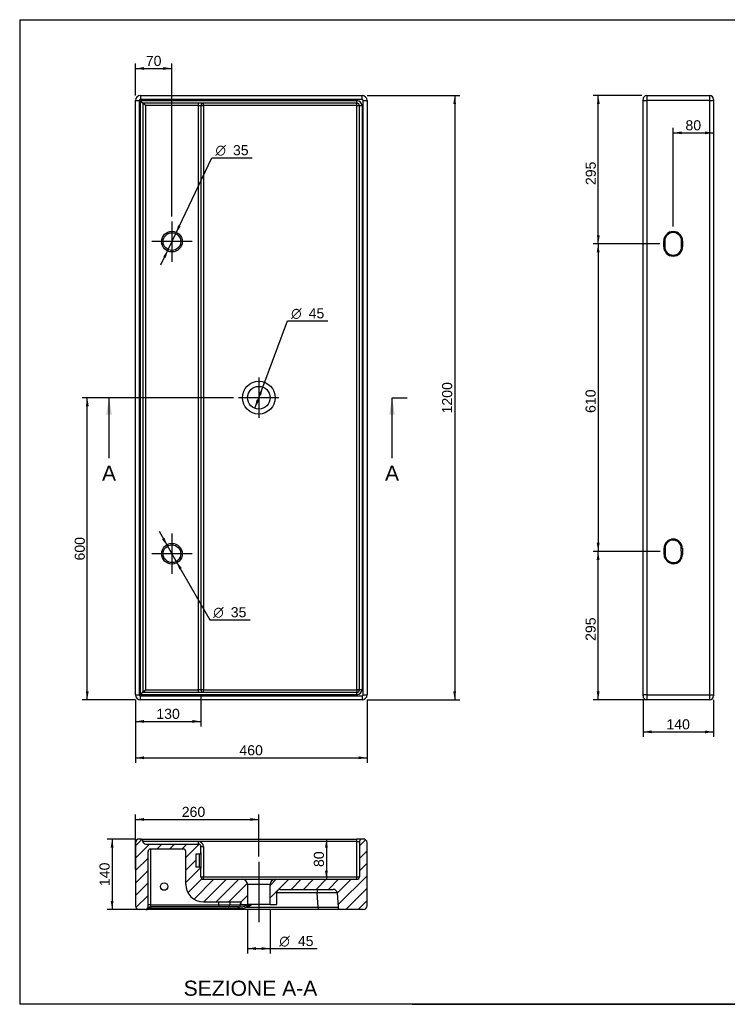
# Model space of a CAD drawing. Header units: millimetres. Extents: x 11 to 285, y 7 to 203.
# Tile 1 of 2: x 11 to 151, y 7 to 203. Entities that reach past the tile are written whole.
import ezdxf
from ezdxf.enums import TextEntityAlignment as Align
from ezdxf.lldxf.tags import DXFTag

# ---------------------------------------------------------------- set-up
doc = ezdxf.new("R2010")
doc.units = ezdxf.units.MM
for name, color, linetype in [('1', 7, 'Continuous'), ('Default', 7, 'Continuous'), ('Predefinito', 7, 'Continuous'), ('TEOREMA_120_R-B', 7, 'Continuous')]:
    doc.layers.add(name, color=color, linetype=linetype)
doc.styles.add('SEACAD_Arial', font='arial.ttf')
doc.styles.add('SEACAD_Solid_Edge_ANSI1_Symbols', font='semeca1.ttf')
tags = doc.linetypes.add('CENTER2', pattern=[28.575, 19.05, -3.175, 3.175, -3.175]).pattern_tags.tags
tags[10:11] = [DXFTag(74, 4), DXFTag(75, 0), DXFTag(340, '0'), DXFTag(46, 0.0), DXFTag(50, 0.0), DXFTag(44, 0.0), DXFTag(45, 0.0)]
tags[8:9] = [DXFTag(74, 4), DXFTag(75, 0), DXFTag(340, '0'), DXFTag(46, 0.0), DXFTag(50, 0.0), DXFTag(44, 0.0), DXFTag(45, 0.0)]
tags[6:7] = [DXFTag(74, 4), DXFTag(75, 0), DXFTag(340, '0'), DXFTag(46, 0.0), DXFTag(50, 0.0), DXFTag(44, 0.0), DXFTag(45, 0.0)]
tags[4:5] = [DXFTag(74, 4), DXFTag(75, 0), DXFTag(340, '0'), DXFTag(46, 0.0), DXFTag(50, 0.0), DXFTag(44, 0.0), DXFTag(45, 0.0)]
doc.dimstyles.new('ISO_PALLINATURA', dxfattribs={"dimtxt": 2, "dimasz": 1.7, "dimexe": 1, "dimexo": 1, "dimgap": 1, "dimtad": 1, "dimlfac": 10, "dimtxsty": 'SEACAD_Arial', "dimblk1": '_SE_FILLED', "dimblk2": '_SE_FILLED', "dimsah": 1, "dimcen": 1, "dimadec": 0, "dimazin": 0, "dimtfac": 1, "dimtmove": 0, "dimatfit": 3, "dimfxl": 1, "dimtolj": 1, "dimarcsym": 0})

# ---------------------------------------------------------------- blocks, each defined once
blk = doc.blocks.new('SEANNOT_GROUP')
at = {"layer": 'Default', "color": 7, "linetype": 'CENTER2'}
for p, q in [((58.34, 131.77), (58.34, 123.77)), ((62.34, 127.77), (54.34, 127.77))]:
    blk.add_line(p, q, dxfattribs=at)
blk = doc.blocks.new('SEANNOT_GROUP1')
at = {"layer": 'Default', "color": 7, "linetype": 'CENTER2'}
for p, q in [((41.09, 100.77), (41.09, 92.77)), ((45.09, 96.77), (37.09, 96.77))]:
    blk.add_line(p, q, dxfattribs=at)
blk = doc.blocks.new('SEANNOT_GROUP2')
at = {"layer": 'Default', "color": 7, "linetype": 'CENTER2'}
for p, q in [((41.09, 162.77), (41.09, 154.77)), ((45.09, 158.77), (37.09, 158.77))]:
    blk.add_line(p, q, dxfattribs=at)
blk = doc.blocks.new('SEANNOT_GROUP6')
at = {"layer": 'Default', "color": 7, "linetype": 'CENTER2'}
blk.add_line((58.34, 35.61), (58.34, 23.61), dxfattribs=at)
blk = doc.blocks.new('SE')
at = {"layer": 'TEOREMA_120_R-B', "color": 7, "linetype": 'Continuous'}
for p, q in [((34.84, 187.77), (78.84, 187.77)), ((34.84, 187.77), (34.84, 187.02)), ((78.84, 187.02), (78.84, 187.77)), ((33.84, 68.77), (33.84, 186.77)), ((33.84, 186.77), (34.59, 186.77)), ((34.59, 186.77), (34.59, 68.77)), ((78.84, 187.02), (34.84, 187.02)), ((34.84, 68.77), (34.84, 186.77)), ((34.84, 186.77), (77.84, 186.77)), ((35.34, 186.27), (34.84, 186.77)), ((46.34, 186.27), (35.34, 186.27)), ((35.34, 186.27), (35.34, 69.27)), ((35.84, 185.77), (35.34, 186.27)), ((77.84, 186.27), (46.34, 186.27)), ((46.34, 185.77), (46.34, 186.27)), ((47.34, 185.77), (47.34, 186.27)), ((77.84, 186.27), (77.84, 186.77)), ((77.84, 185.77), (77.84, 186.27)), ((79.09, 68.77), (79.09, 186.77)), ((79.09, 186.77), (79.84, 186.77)), ((79.84, 186.77), (79.84, 68.77)), ((46.34, 185.77), (35.84, 185.77)), ((35.84, 185.77), (35.84, 69.77)), ((46.34, 69.77), (46.34, 185.77)), ((46.34, 185.77), (46.84, 185.77)), ((46.84, 185.77), (46.84, 69.77)), ((46.84, 185.77), (47.34, 185.77)), ((77.84, 185.77), (47.34, 185.77)), ((47.34, 185.77), (47.34, 69.77)), ((77.84, 69.77), (77.84, 185.77)), ((77.84, 185.77), (78.34, 185.77)), ((78.34, 69.77), (78.34, 185.77)), ((78.34, 185.77), (78.84, 185.77)), ((78.84, 185.77), (78.84, 69.77)), ((33.84, 68.77), (34.59, 68.77)), ((34.84, 68.77), (35.34, 69.27)), ((77.84, 68.77), (34.84, 68.77)), ((34.84, 68.52), (78.84, 68.52)), ((34.84, 67.77), (34.84, 68.52)), ((35.34, 69.27), (35.84, 69.77)), ((35.34, 69.27), (46.34, 69.27)), ((35.84, 69.77), (46.34, 69.77)), ((46.84, 69.77), (46.34, 69.77)), ((46.34, 69.27), (46.34, 69.77)), ((46.34, 69.27), (77.84, 69.27)), ((47.34, 69.77), (46.84, 69.77)), ((47.34, 69.77), (77.84, 69.77)), ((47.34, 69.27), (47.34, 69.77)), ((77.84, 69.77), (77.84, 69.27)), ((78.34, 69.77), (77.84, 69.77)), ((77.84, 68.77), (77.84, 69.27)), ((78.84, 69.77), (78.34, 69.77)), ((78.84, 68.52), (78.84, 67.77)), ((79.09, 68.77), (79.84, 68.77)), ((78.84, 67.77), (34.84, 67.77))]:
    blk.add_line(p, q, dxfattribs=at)
for centre, radius in [((41.09, 158.77), 2.05), ((41.09, 158.77), 1.75), ((58.34, 127.77), 3.25), ((58.34, 127.77), 2.25), ((41.09, 96.77), 2.05), ((41.09, 96.77), 1.75)]:
    blk.add_circle(centre, radius, dxfattribs=at)
for centre, radius, start, end in [((34.84, 186.77), 1, 90, 180), ((78.84, 186.77), 1, 0, 90), ((34.84, 186.77), 0.25, 90, 180), ((47.34, 185.77), 0.5, 90, 180), ((77.84, 185.77), 1, 0, 90), ((77.84, 185.77), 0.5, 0, 90), ((78.84, 186.77), 0.25, 0, 90), ((34.84, 68.77), 1, 180, 270), ((34.84, 68.77), 0.25, 180, 270), ((47.34, 69.77), 0.5, 180, 270), ((77.84, 69.77), 1, 270, 0), ((77.84, 69.77), 0.5, 270, 0), ((78.84, 68.77), 0.25, 270, 0), ((78.84, 68.77), 1, 270, 0)]:
    blk.add_arc(centre, radius, start, end, dxfattribs=at)
blk = doc.blocks.new('SE1')
at = {"layer": 'TEOREMA_120_R-B', "color": 7, "linetype": 'Continuous'}
for p, q in [((135.39, 187.77), (147.89, 187.77)), ((135.39, 187.77), (135.39, 186.77)), ((147.89, 186.77), (147.89, 187.77)), ((134.64, 186.77), (134.64, 187.02)), ((134.64, 68.77), (134.64, 186.77)), ((134.64, 186.77), (135.39, 186.77)), ((147.89, 186.77), (135.39, 186.77)), ((135.39, 186.77), (135.39, 68.77)), ((147.89, 68.77), (147.89, 186.77)), ((147.89, 186.77), (148.64, 186.77)), ((148.64, 187.02), (148.64, 186.77)), ((148.64, 186.77), (148.64, 68.77)), ((138.77, 157.75), (138.77, 158.89)), ((138.97, 158.89), (138.77, 158.89)), ((138.97, 158.89), (138.97, 157.75)), ((142.3, 157.75), (142.3, 158.89)), ((142.5, 158.89), (142.3, 158.89)), ((142.5, 158.89), (142.5, 157.75)), ((138.97, 157.75), (138.77, 157.75)), ((142.5, 157.75), (142.3, 157.75)), ((138.83, 96.62), (138.81, 97.87)), ((139.01, 97.87), (138.81, 97.87)), ((139.01, 97.87), (139.03, 96.62)), ((140.64, 99.49), (140.64, 99.69)), ((142.26, 96.62), (142.25, 97.87)), ((142.25, 97.87), (142.45, 97.87)), ((142.45, 97.87), (142.46, 96.62)), ((138.83, 96.62), (139.03, 96.62)), ((142.46, 96.62), (142.26, 96.62)), ((140.63, 94.8), (140.64, 95)), ((134.64, 68.52), (134.64, 68.77)), ((135.39, 68.77), (134.64, 68.77)), ((135.39, 68.77), (147.89, 68.77)), ((135.39, 68.77), (135.39, 67.77)), ((147.89, 67.77), (147.89, 68.77)), ((147.89, 68.77), (148.64, 68.77)), ((148.64, 68.77), (148.64, 68.52)), ((147.89, 67.77), (135.39, 67.77))]:
    blk.add_line(p, q, dxfattribs=at)
for centre, radius, start, end in [((135.39, 187.02), 0.75, 90, 180), ((147.89, 187.02), 0.75, 0, 90), ((140.64, 158.89), 1.87, 0, 180), ((140.64, 158.89), 1.67, 0, 180), ((140.64, 157.75), 1.87, 180, 0), ((140.64, 157.75), 1.67, 180, 0), ((140.61, 97.89), 1.8, 89.1904, 180.5832), ((140.61, 97.89), 1.6, 89.1904, 180.5832), ((140.61, 97.86), 1.83, 0.5832, 89.1904), ((140.61, 97.86), 1.63, 0.5832, 89.1904), ((140.66, 96.63), 1.83, 180.5832, 269.1904), ((140.66, 96.63), 1.63, 180.5832, 269.1904), ((140.66, 96.6), 1.8, 269.1904, 0.5832), ((140.66, 96.6), 1.6, 269.1904, 0.5832), ((135.39, 68.52), 0.75, 180, 270), ((147.89, 68.52), 0.75, 270, 0)]:
    blk.add_arc(centre, radius, start, end, dxfattribs=at)
blk = doc.blocks.new('SE4')
at = {"color": 7, "linetype": 'Continuous', "style": 'SEACAD_Arial'}
blk.add_text('A', height=3, dxfattribs=at).set_placement((27.2, 114.27), align=Align.TOP_LEFT)
blk = doc.blocks.new('SE5')
at = {"color": 7, "linetype": 'Continuous', "style": 'SEACAD_Arial'}
blk.add_text('A', height=3, dxfattribs=at).set_placement((83.4, 114.27), align=Align.TOP_LEFT)
blk = doc.blocks.new('SEANNOT_GROUP7')
at = {"linetype": 'Continuous'}
blk.add_hatch(color=7, dxfattribs=at).paths.add_polyline_path([(29.17, 124.37), (28.61, 127.77), (28.04, 124.37)])
at = {"color": 7, "linetype": 'Continuous'}
blk.add_lwpolyline([(28.61, 115.77), (28.61, 127.77)], dxfattribs=at)
blk = doc.blocks.new('SEANNOT_GROUP8')
at = {"linetype": 'Continuous'}
blk.add_hatch(color=7, dxfattribs=at).paths.add_polyline_path([(85.37, 124.37), (84.81, 127.77), (84.24, 124.37)])
at = {"color": 7, "linetype": 'Continuous'}
blk.add_lwpolyline([(84.81, 115.77), (84.81, 127.77)], dxfattribs=at)
blk = doc.blocks.new('SE3')
at = {"layer": 'Default', "color": 7, "linetype": 'CENTER2'}
for p, q in [((28.61, 127.77), (25.61, 127.77)), ((84.81, 127.77), (87.81, 127.77))]:
    blk.add_line(p, q, dxfattribs=at)
at = {"layer": 'Default', "color": 7, "linetype": 'CENTER2', "const_width": 0.00035}
blk.add_lwpolyline([(28.61, 127.77), (84.81, 127.77)], dxfattribs=at)
at = {"layer": 'Default'}
for name in ['SEANNOT_GROUP7', 'SEANNOT_GROUP8', 'SE4', 'SE5']:
    blk.add_blockref(name, (0, 0), dxfattribs=at)
blk = doc.blocks.new('SE6')
at = {"layer": 'TEOREMA_120_R-B', "linetype": 'Continuous'}
h = blk.add_hatch(dxfattribs=at)
h.set_pattern_fill('ANSI31', scale=0.55118, angle=9.362e-06, style=0)
edge = h.paths.add_edge_path()
edge.add_line((46.84, 32.61), (46.84, 34.31))
edge.add_arc((46.54, 34.31), 0.3, 0, 90)
edge.add_line((46.54, 34.61), (45.84, 34.61))
edge.add_line((45.84, 34.61), (45.84, 37.11))
edge.add_line((45.84, 37.11), (46.54, 37.11))
edge.add_arc((46.54, 37.41), 0.3, 270, 360)
edge.add_line((46.84, 37.41), (46.84, 38.61))
edge.add_arc((46.34, 38.61), 0.5, 0, 90)
edge.add_line((46.34, 39.11), (35.84, 39.11))
edge.add_arc((35.84, 39.61), 0.5, 180, 270, ccw=False)
edge.add_arc((34.84, 39.61), 0.5, 0, 90)
edge.add_line((34.84, 40.11), (34.59, 40.11))
edge.add_arc((34.59, 39.36), 0.75, 90, 180)
edge.add_line((33.84, 39.36), (33.84, 26.86))
edge.add_arc((34.59, 26.86), 0.75, 180, 270)
edge.add_line((34.59, 26.11), (35.84, 26.11))
edge.add_arc((35.84, 26.61), 0.5, 270, 360)
edge.add_line((36.34, 26.61), (36.34, 37.61))
edge.add_arc((36.84, 37.61), 0.5, 90, 180, ccw=False)
edge.add_line((36.84, 38.11), (43.34, 38.11))
edge.add_arc((43.34, 37.61), 0.5, 0, 90, ccw=False)
edge.add_line((43.84, 37.61), (43.84, 31.11))
edge.add_arc((47.34, 31.11), 3.5, 180, 270)
edge.add_line((47.34, 27.61), (54.84, 27.61))
edge.add_line((54.84, 27.61), (54.84, 27.11))
edge.add_line((54.84, 27.11), (56.09, 27.11))
edge.add_line((56.09, 27.11), (56.09, 31.11))
edge.add_arc((55.09, 31.11), 1, 0, 90)
edge.add_line((55.09, 32.11), (47.34, 32.11))
edge.add_arc((47.34, 32.61), 0.5, 180, 270, ccw=False)
h = blk.add_hatch(dxfattribs=at)
h.set_pattern_fill('ANSI31', scale=0.55118, angle=9.362e-06, style=0)
edge = h.paths.add_edge_path()
edge.add_line((60.59, 27.11), (61.84, 27.11))
edge.add_line((61.84, 27.11), (61.84, 29.36))
edge.add_arc((62.59, 29.36), 0.75, 90, 180, ccw=False)
edge.add_line((62.59, 30.11), (73.14, 30.11))
edge.add_arc((73.14, 29.36), 0.75, 4, 90, ccw=False)
edge.add_line((73.89, 29.42), (74.09, 26.58))
edge.add_arc((74.58, 26.61), 0.5, 184, 270)
edge.add_line((74.58, 26.11), (79.09, 26.11))
edge.add_arc((79.09, 26.86), 0.75, 270, 360)
edge.add_line((79.84, 26.86), (79.84, 39.36))
edge.add_arc((79.09, 39.36), 0.75, 0, 90)
edge.add_line((79.09, 40.11), (78.84, 40.11))
edge.add_arc((78.84, 39.61), 0.5, 90, 180)
edge.add_line((78.34, 39.61), (78.34, 32.61))
edge.add_arc((77.84, 32.61), 0.5, 270, 360, ccw=False)
edge.add_line((77.84, 32.11), (61.59, 32.11))
edge.add_arc((61.59, 31.11), 1, 90, 180)
edge.add_line((60.59, 31.11), (60.59, 27.11))
at = {"layer": 'TEOREMA_120_R-B', "color": 7, "linetype": 'Continuous'}
for p, q in [((33.84, 39.36), (33.84, 26.86)), ((34.84, 40.11), (34.59, 40.11)), ((34.84, 40.11), (77.84, 40.11)), ((46.34, 39.61), (35.34, 39.61)), ((35.84, 39.11), (46.34, 39.11)), ((77.84, 39.61), (46.34, 39.61)), ((46.34, 39.11), (46.34, 39.61)), ((78.84, 40.11), (77.84, 40.11)), ((77.84, 39.61), (77.84, 40.11)), ((77.84, 32.61), (77.84, 39.61)), ((77.84, 39.61), (78.34, 39.61)), ((78.34, 39.61), (78.34, 32.61)), ((79.09, 40.11), (78.84, 40.11)), ((79.84, 26.86), (79.84, 39.36)), ((36.34, 26.61), (36.34, 37.61)), ((36.84, 38.11), (36.84, 27.07)), ((43.34, 38.11), (36.84, 38.11)), ((43.84, 31.11), (43.84, 37.61)), ((46.84, 38.61), (47.34, 38.61)), ((46.84, 37.41), (46.84, 38.61)), ((46.84, 37.41), (46.84, 34.31)), ((47.34, 38.61), (47.34, 32.61)), ((45.84, 37.11), (45.84, 34.61)), ((46.54, 37.11), (45.84, 37.11)), ((46.54, 34.61), (46.54, 37.11)), ((45.84, 34.61), (46.54, 34.61)), ((46.84, 32.61), (46.84, 34.31)), ((46.84, 32.61), (47.34, 32.61)), ((47.34, 32.61), (77.84, 32.61)), ((47.34, 32.11), (47.34, 32.61)), ((47.34, 32.11), (55.09, 32.11)), ((55.09, 32.11), (61.59, 32.11)), ((61.59, 32.11), (77.84, 32.11)), ((77.84, 32.11), (77.84, 32.61)), ((77.84, 32.61), (78.34, 32.61)), ((60.59, 31.11), (56.09, 31.11)), ((56.09, 31.11), (56.09, 27.11)), ((60.59, 27.11), (60.59, 31.11)), ((69.9, 29.42), (61.84, 29.42)), ((61.84, 29.36), (61.84, 27.11)), ((62.59, 30.11), (73.14, 30.11)), ((69.9, 30.11), (69.9, 29.42)), ((70.1, 26.58), (69.9, 29.42)), ((73.89, 29.42), (74.09, 26.58)), ((47.34, 27.61), (54.84, 27.61)), ((50.39, 27.07), (50.41, 27.61)), ((52.58, 27.61), (52.57, 27.07)), ((54.71, 27.07), (54.74, 27.61)), ((54.84, 27.11), (54.84, 27.61)), ((35.84, 26.11), (34.59, 26.11)), ((70.1, 26.11), (35.97, 26.11)), ((36.84, 27.07), (50.39, 27.07)), ((36.84, 27.07), (36.84, 26.61)), ((50.39, 26.61), (36.84, 26.61)), ((54.29, 26.31), (36.97, 26.31)), ((50.39, 27.07), (50.39, 26.61)), ((52.26, 26.61), (50.39, 26.61)), ((54.29, 26.61), (52.26, 26.61)), ((52.57, 27.07), (54.71, 27.07)), ((54.29, 26.61), (54.43, 26.62)), ((54.29, 26.31), (54.29, 26.61)), ((54.47, 26.32), (54.29, 26.31)), ((54.84, 27.11), (56.09, 27.11)), ((60.59, 27.11), (56.09, 27.11)), ((56.11, 26.58), (70.1, 26.58)), ((56.89, 27.11), (56.89, 27.08)), ((60.59, 27.11), (61.84, 27.11)), ((70.1, 26.58), (70.1, 26.11)), ((74.58, 26.11), (70.1, 26.11)), ((79.09, 26.11), (74.58, 26.11))]:
    blk.add_line(p, q, dxfattribs=at)
blk.add_circle((39.55, 30.67), 0.75, dxfattribs=at)
for centre, radius, start, end in [((34.59, 39.36), 0.75, 90, 180), ((34.84, 39.61), 0.5, 0, 90), ((35.84, 39.61), 0.5, 180, 270), ((46.34, 38.61), 1, 0, 90), ((46.34, 38.61), 0.5, 0, 90), ((78.84, 39.61), 0.5, 90, 180), ((79.09, 39.36), 0.75, 0, 90), ((36.84, 37.61), 0.5, 90, 180), ((43.34, 37.61), 0.5, 0, 90), ((46.54, 37.41), 0.3, 270, 0), ((46.54, 34.31), 0.3, 0, 90), ((47.34, 32.61), 0.5, 180, 270), ((55.09, 31.11), 1, 0, 90), ((61.59, 31.11), 1, 90, 180), ((77.84, 32.61), 0.5, 270, 0), ((47.34, 31.11), 3.5, 180, 270), ((62.59, 29.36), 0.75, 90, 180), ((73.14, 29.36), 0.75, 4, 90), ((34.59, 26.86), 0.75, 180, 270), ((35.84, 26.61), 0.5, 270, 0), ((36.84, 26.11), 0.5, 90, 150), ((36.53, 26.28), 0.145, 108.7656, 146.8953), ((53.98, 33.59), 6.99, 273.6794, 286.1944), ((54.28, 32.75), 6.43, 271.7424, 286.5248), ((33.37, 138.12), 113.5, 281.4641, 281.9614), ((48.35, 39.63), 15.19, 300.7395, 304.2513), ((74.58, 26.61), 0.5, 184, 270), ((79.09, 26.86), 0.75, 270, 0)]:
    blk.add_arc(centre, radius, start, end, dxfattribs=at)
for centre, major_axis, ratio, start_param, end_param in [((69.88, 29.36), (4.01, 0.05), 0.013006, 0.000739, 1.566669), ((35.97, 26.61), (0, 0.5), 0.999936, 3.141372, 4.190971), ((35.97, 26.61), (1.25, 0), 0.4, 4.712389, 5.639684), ((36.84, 27.03), (0.5, 0), 0.087156, 1.570796, 3.141593), ((36.85, 26.11), (0, 0.5), 0.943557, 0, 0.906641), ((50.38, 27.11), (3.5, -0.02), 0.012436, 4.714738, 5.387421), ((52.26, 27.11), (0, 0.5), 0.625175, 3.141593, 4.625123), ((54.4, 27.11), (0, -0.5), 0.625175, 0.096548, 1.48353), ((54.47, 25.87), (-0.048, 0.748), 0.047374, -0.934623, -0.075393), ((56.91, 27.11), (-3.51, -0.03), 0.009916, 0.893124, 1.566532), ((56.11, 26.53), (-0.378, 0.648), 0.035238, -1.510521, -1.016341), ((70.07, 26.61), (-4.01, 0.03), 0.008645, 1.576342, 3.142273)]:
    blk.add_ellipse(centre, major_axis=major_axis, ratio=ratio, start_param=start_param, end_param=end_param, dxfattribs=at)
for points, knots in [([(36.34, 26.61), (36.34, 26.59), (36.35, 26.56), (36.36, 26.5), (36.37, 26.47), (36.38, 26.43), (36.39, 26.42), (36.39, 26.4), (36.4, 26.39), (36.4, 26.37), (36.41, 26.36), (36.41, 26.36)], [0, 0, 0, 0, 0.25, 0.25, 0.5, 0.5, 0.625, 0.625, 0.75, 0.75, 0.9840323, 0.9840323, 0.9840323, 0.9840323]), ([(36.97, 26.31), (36.93, 26.34), (36.88, 26.37), (36.78, 26.41), (36.74, 26.42), (36.65, 26.44), (36.61, 26.44), (36.56, 26.44), (36.54, 26.44), (36.51, 26.43), (36.49, 26.43), (36.48, 26.42)], [0, 0, 0, 0, 0.25, 0.25, 0.5, 0.5, 0.75, 0.75, 0.875, 0.875, 1, 1, 1, 1]), ([(36.97, 26.31), (36.96, 26.36), (36.95, 26.4), (36.93, 26.48), (36.92, 26.51), (36.89, 26.56), (36.88, 26.58), (36.87, 26.6), (36.87, 26.6), (36.86, 26.61), (36.86, 26.61), (36.85, 26.61)], [0, 0, 0, 0, 0.25, 0.25, 0.5, 0.5, 0.75, 0.75, 0.875, 0.875, 1, 1, 1, 1])]:
    blk.add_open_spline(points, degree=3, knots=knots, dxfattribs=at)
blk = doc.blocks.new('DMBLK19')
at = {"layer": 'Default', "linetype": 'Continuous'}
for points in [[(23.99, 126.07), (24.56, 126.07), (24.28, 127.77)], [(23.99, 69.47), (24.28, 67.77), (24.56, 69.47)]]:
    blk.add_hatch(color=7, dxfattribs=at).paths.add_polyline_path(points)
at = {"layer": 'Default', "color": 7, "linetype": 'Continuous'}
for p, q in [((53.34, 127.77), (23.28, 127.77)), ((24.28, 67.77), (24.28, 127.77)), ((33.84, 67.77), (23.28, 67.77))]:
    blk.add_line(p, q, dxfattribs=at)
at = {"layer": 'Default', "color": 7, "linetype": 'Continuous', "style": 'SEACAD_Arial'}
blk.add_text('600', height=2, rotation=90, dxfattribs=at).set_placement((21.78, 95.43), align=Align.TOP_LEFT)
blk = doc.blocks.new('_SE_FILLED')
at = {"color": 0}
blk.add_line((0, 0), (-1, 0), dxfattribs=at)
blk.add_solid([(0, 0), (-1, -0.1665), (-1, 0.1665), (0, 0)], dxfattribs=at)
blk = doc.blocks.new('DMBLK20')
at = {"layer": 'Default', "linetype": 'Continuous'}
for points in [[(58.27, 128.39), (58.8, 128.19), (59.13, 129.88)], [(57.88, 127.36), (57.55, 125.67), (58.41, 127.16)]]:
    blk.add_hatch(color=7, dxfattribs=at).paths.add_polyline_path(points)
at = {"layer": 'Default', "color": 7, "linetype": 'Continuous'}
for p, q in [((59.13, 129.88), (64.06, 143.02)), ((64.06, 143.02), (72.07, 143.02)), ((57.55, 125.67), (59.13, 129.88))]:
    blk.add_line(p, q, dxfattribs=at)
for s, style, p in [('O', 'SEACAD_Solid_Edge_ANSI1_Symbols', (64.76, 145.52)), ('45', 'SEACAD_Arial', (68.24, 145.52))]:
    blk.add_text(s, height=2, dxfattribs=dict(at, style=style)).set_placement(p, align=Align.TOP_LEFT)
blk = doc.blocks.new('DMBLK21')
at = {"layer": 'Default', "linetype": 'Continuous'}
for points in [[(42.32, 162.01), (41.84, 160.35), (42.83, 161.77)], [(39.35, 155.78), (39.86, 155.54), (40.34, 157.2)]]:
    blk.add_hatch(color=7, dxfattribs=at).paths.add_polyline_path(points)
at = {"layer": 'Default', "color": 7, "linetype": 'Continuous'}
for p, q in [((41.84, 160.35), (49.03, 175.43)), ((49.03, 175.43), (57.04, 175.43)), ((38.87, 154.13), (41.84, 160.35))]:
    blk.add_line(p, q, dxfattribs=at)
for s, style, p in [('O', 'SEACAD_Solid_Edge_ANSI1_Symbols', (49.73, 177.93)), ('35', 'SEACAD_Arial', (53.21, 177.93))]:
    blk.add_text(s, height=2, dxfattribs=dict(at, style=style)).set_placement(p, align=Align.TOP_LEFT)
blk = doc.blocks.new('DMBLK22')
at = {"layer": 'Default', "linetype": 'Continuous'}
for points in [[(39.62, 99.91), (39.13, 99.63), (40.22, 98.29)], [(43.05, 93.92), (41.96, 95.26), (42.56, 93.64)]]:
    blk.add_hatch(color=7, dxfattribs=at).paths.add_polyline_path(points)
at = {"layer": 'Default', "color": 7, "linetype": 'Continuous'}
for p, q in [((38.53, 101.24), (41.96, 95.26)), ((41.96, 95.26), (48.59, 83.66)), ((48.59, 83.66), (56.6, 83.66))]:
    blk.add_line(p, q, dxfattribs=at)
for s, style, p in [('O', 'SEACAD_Solid_Edge_ANSI1_Symbols', (49.29, 86.16)), ('35', 'SEACAD_Arial', (52.77, 86.16))]:
    blk.add_text(s, height=2, dxfattribs=dict(at, style=style)).set_placement(p, align=Align.TOP_LEFT)
blk = doc.blocks.new('DMBLK23')
at = {"layer": 'Default', "linetype": 'Continuous'}
for points in [[(35.54, 63.18), (35.54, 63.75), (33.84, 63.47)], [(45.14, 63.18), (46.84, 63.47), (45.14, 63.75)]]:
    blk.add_hatch(color=7, dxfattribs=at).paths.add_polyline_path(points)
at = {"layer": 'Default', "color": 7, "linetype": 'Continuous'}
for p, q in [((46.84, 68.77), (46.84, 62.47)), ((33.84, 67.77), (33.84, 62.47)), ((33.84, 63.47), (46.84, 63.47))]:
    blk.add_line(p, q, dxfattribs=at)
at = {"layer": 'Default', "color": 7, "linetype": 'Continuous', "style": 'SEACAD_Arial'}
blk.add_text('130', height=2, dxfattribs=at).set_placement((37.99, 65.97), align=Align.TOP_LEFT)
blk = doc.blocks.new('DMBLK24')
at = {"layer": 'Default', "linetype": 'Continuous'}
for points in [[(35.54, 55.96), (35.54, 56.53), (33.84, 56.24)], [(78.14, 55.96), (79.84, 56.24), (78.14, 56.53)]]:
    blk.add_hatch(color=7, dxfattribs=at).paths.add_polyline_path(points)
at = {"layer": 'Default', "color": 7, "linetype": 'Continuous'}
for p, q in [((33.84, 67.77), (33.84, 55.24)), ((79.84, 67.77), (79.84, 55.24)), ((33.84, 56.24), (79.84, 56.24))]:
    blk.add_line(p, q, dxfattribs=at)
at = {"layer": 'Default', "color": 7, "linetype": 'Continuous', "style": 'SEACAD_Arial'}
blk.add_text('460', height=2, dxfattribs=at).set_placement((54.49, 58.74), align=Align.TOP_LEFT)
blk = doc.blocks.new('DMBLK25')
at = {"layer": 'Default', "linetype": 'Continuous'}
for points in [[(97.52, 186.07), (97.24, 187.77), (96.96, 186.07)], [(97.52, 69.47), (96.96, 69.47), (97.24, 67.77)]]:
    blk.add_hatch(color=7, dxfattribs=at).paths.add_polyline_path(points)
at = {"layer": 'Default', "color": 7, "linetype": 'Continuous'}
for p, q in [((79.84, 187.77), (98.24, 187.77)), ((97.24, 187.77), (97.24, 67.77)), ((79.84, 67.77), (98.24, 67.77))]:
    blk.add_line(p, q, dxfattribs=at)
at = {"layer": 'Default', "color": 7, "linetype": 'Continuous', "style": 'SEACAD_Arial'}
blk.add_text('1200', height=2, rotation=90, dxfattribs=at).set_placement((94.74, 124.64), align=Align.TOP_LEFT)
blk = doc.blocks.new('DMBLK26')
at = {"layer": 'Default', "linetype": 'Continuous'}
for points in [[(125.48, 186.07), (126.05, 186.07), (125.76, 187.77)], [(125.48, 160.02), (125.76, 158.32), (126.05, 160.02)]]:
    blk.add_hatch(color=7, dxfattribs=at).paths.add_polyline_path(points)
at = {"layer": 'Default', "color": 7, "linetype": 'Continuous'}
for p, q in [((134.39, 187.77), (124.76, 187.77)), ((125.76, 158.32), (125.76, 187.77)), ((137.97, 158.32), (124.76, 158.32))]:
    blk.add_line(p, q, dxfattribs=at)
at = {"layer": 'Default', "color": 7, "linetype": 'Continuous', "style": 'SEACAD_Arial'}
blk.add_text('295', height=2, rotation=90, dxfattribs=at).set_placement((123.26, 170), align=Align.TOP_LEFT)
blk = doc.blocks.new('DMBLK27')
at = {"layer": 'Default', "linetype": 'Continuous'}
for points in [[(125.45, 156.62), (126.02, 156.62), (125.73, 158.32)], [(125.45, 98.95), (125.73, 97.25), (126.02, 98.95)]]:
    blk.add_hatch(color=7, dxfattribs=at).paths.add_polyline_path(points)
at = {"layer": 'Default', "color": 7, "linetype": 'Continuous'}
for p, q in [((137.97, 158.32), (124.73, 158.32)), ((125.73, 158.32), (125.73, 97.25)), ((138.02, 97.25), (124.73, 97.25))]:
    blk.add_line(p, q, dxfattribs=at)
at = {"layer": 'Default', "color": 7, "linetype": 'Continuous', "style": 'SEACAD_Arial'}
blk.add_text('610', height=2, rotation=90, dxfattribs=at).set_placement((123.23, 124.74), align=Align.TOP_LEFT)
blk = doc.blocks.new('DMBLK28')
at = {"layer": 'Default', "linetype": 'Continuous'}
for points in [[(125.44, 95.55), (126.01, 95.55), (125.73, 97.25)], [(125.44, 69.47), (125.73, 67.77), (126.01, 69.47)]]:
    blk.add_hatch(color=7, dxfattribs=at).paths.add_polyline_path(points)
at = {"layer": 'Default', "color": 7, "linetype": 'Continuous'}
for p, q in [((138.02, 97.25), (124.73, 97.25)), ((125.73, 67.77), (125.73, 97.25)), ((140.64, 67.77), (124.73, 67.77))]:
    blk.add_line(p, q, dxfattribs=at)
at = {"layer": 'Default', "color": 7, "linetype": 'Continuous', "style": 'SEACAD_Arial'}
blk.add_text('295', height=2, rotation=90, dxfattribs=at).set_placement((123.23, 79.46), align=Align.TOP_LEFT)
blk = doc.blocks.new('DMBLK29')
at = {"layer": 'Default', "linetype": 'Continuous'}
for points in [[(136.34, 61.1), (136.34, 61.67), (134.64, 61.39)], [(146.94, 61.1), (148.64, 61.39), (146.94, 61.67)]]:
    blk.add_hatch(color=7, dxfattribs=at).paths.add_polyline_path(points)
at = {"layer": 'Default', "color": 7, "linetype": 'Continuous'}
for p, q in [((134.64, 67.77), (134.64, 60.39)), ((148.64, 67.77), (148.64, 60.39)), ((134.64, 61.39), (148.64, 61.39))]:
    blk.add_line(p, q, dxfattribs=at)
at = {"layer": 'Default', "color": 7, "linetype": 'Continuous', "style": 'SEACAD_Arial'}
blk.add_text('140', height=2, dxfattribs=at).set_placement((139.29, 63.89), align=Align.TOP_LEFT)
blk = doc.blocks.new('DMBLK33')
at = {"layer": 'Default', "linetype": 'Continuous'}
for points in [[(71.49, 38.41), (72.05, 38.41), (71.77, 40.11)], [(71.49, 33.81), (71.77, 32.11), (72.05, 33.81)]]:
    blk.add_hatch(color=7, dxfattribs=at).paths.add_polyline_path(points)
at = {"layer": 'Default', "color": 7, "linetype": 'Continuous'}
blk.add_line((71.77, 40.11), (71.77, 32.11), dxfattribs=at)
at = {"layer": 'Default', "color": 7, "linetype": 'Continuous', "style": 'SEACAD_Arial'}
blk.add_text('80', height=2, rotation=90, dxfattribs=at).set_placement((69.27, 34.55), align=Align.TOP_LEFT)
blk = doc.blocks.new('DMBLK34')
at = {"layer": 'Default', "linetype": 'Continuous'}
for points in [[(57.79, 18.07), (57.79, 18.64), (56.09, 18.35)], [(58.89, 18.07), (60.59, 18.35), (58.89, 18.64)]]:
    blk.add_hatch(color=7, dxfattribs=at).paths.add_polyline_path(points)
at = {"layer": 'Default', "color": 7, "linetype": 'Continuous'}
for p, q in [((56.09, 26.11), (56.09, 17.35)), ((60.59, 26.11), (60.59, 17.35)), ((56.09, 18.35), (69.93, 18.35))]:
    blk.add_line(p, q, dxfattribs=at)
for s, style, p in [('O', 'SEACAD_Solid_Edge_ANSI1_Symbols', (62.42, 20.85)), ('45', 'SEACAD_Arial', (66.1, 20.85))]:
    blk.add_text(s, height=2, dxfattribs=dict(at, style=style)).set_placement(p, align=Align.TOP_LEFT)
blk = doc.blocks.new('DMBLK35')
at = {"layer": 'Default', "linetype": 'Continuous'}
for points in [[(28.93, 38.41), (29.49, 38.41), (29.21, 40.11)], [(28.93, 27.81), (29.21, 26.11), (29.49, 27.81)]]:
    blk.add_hatch(color=7, dxfattribs=at).paths.add_polyline_path(points)
at = {"layer": 'Default', "color": 7, "linetype": 'Continuous'}
for p, q in [((33.84, 40.11), (28.21, 40.11)), ((29.21, 40.11), (29.21, 26.11)), ((34.97, 26.11), (28.21, 26.11))]:
    blk.add_line(p, q, dxfattribs=at)
at = {"layer": 'Default', "color": 7, "linetype": 'Continuous', "style": 'SEACAD_Arial'}
blk.add_text('140', height=2, rotation=90, dxfattribs=at).set_placement((26.71, 30.77), align=Align.TOP_LEFT)
blk = doc.blocks.new('DMBLK36')
at = {"layer": 'Default', "linetype": 'Continuous'}
for points in [[(35.54, 44.28), (33.84, 44), (35.54, 43.71)], [(56.64, 44.28), (56.64, 43.71), (58.34, 44)]]:
    blk.add_hatch(color=7, dxfattribs=at).paths.add_polyline_path(points)
at = {"layer": 'Default', "color": 7, "linetype": 'Continuous'}
for p, q in [((33.84, 34.11), (33.84, 45)), ((58.34, 36.61), (58.34, 45)), ((33.84, 44), (58.34, 44))]:
    blk.add_line(p, q, dxfattribs=at)
at = {"layer": 'Default', "color": 7, "linetype": 'Continuous', "style": 'SEACAD_Arial'}
blk.add_text('260', height=2, dxfattribs=at).set_placement((43.04, 46.5), align=Align.TOP_LEFT)
blk = doc.blocks.new('DMBLK37')
at = {"layer": 'Default', "linetype": 'Continuous'}
for points in [[(35.54, 193.44), (33.84, 193.16), (35.54, 192.87)], [(39.39, 193.44), (39.39, 192.87), (41.09, 193.16)]]:
    blk.add_hatch(color=7, dxfattribs=at).paths.add_polyline_path(points)
at = {"layer": 'Default', "color": 7, "linetype": 'Continuous'}
for p, q in [((33.84, 187.77), (33.84, 194.16)), ((41.09, 163.77), (41.09, 194.16)), ((33.84, 193.16), (41.09, 193.16))]:
    blk.add_line(p, q, dxfattribs=at)
at = {"layer": 'Default', "color": 7, "linetype": 'Continuous', "style": 'SEACAD_Arial'}
blk.add_text('70', height=2, dxfattribs=at).set_placement((35.9, 195.66), align=Align.TOP_LEFT)
blk = doc.blocks.new('DMBLK38')
at = {"layer": 'Default', "linetype": 'Continuous'}
for points in [[(142.34, 180.65), (140.64, 180.37), (142.34, 180.09)], [(146.94, 180.65), (146.94, 180.09), (148.64, 180.37)]]:
    blk.add_hatch(color=7, dxfattribs=at).paths.add_polyline_path(points)
at = {"layer": 'Default', "color": 7, "linetype": 'Continuous'}
for p, q in [((140.64, 161.76), (140.64, 181.37)), ((140.64, 180.37), (148.64, 180.37))]:
    blk.add_line(p, q, dxfattribs=at)
at = {"layer": 'Default', "color": 7, "linetype": 'Continuous', "style": 'SEACAD_Arial'}
blk.add_text('80', height=2, dxfattribs=at).set_placement((143.07, 182.87), align=Align.TOP_LEFT)

msp = doc.modelspace()

# ---------------------------------------------------------------- linework, layer by layer
at = {"layer": '1', "color": 7, "linetype": 'Continuous'}
for p, q in [((10.8564, 202.845), (284.3566, 202.845)), ((10.8564, 202.845), (10.8564, 7.2813)), ((284.3566, 7.2813), (10.8564, 7.2813)), ((88.7928, 7.3094), (284.3566, 7.3094))]:
    msp.add_line(p, q, dxfattribs=at)
at = {"layer": 'Predefinito', "color": 7, "linetype": 'Continuous'}
msp.add_line((88.7928, 7.3094), (88.7928, 7.2813), dxfattribs=at)

# ---------------------------------------------------------------- block references
at = {"layer": 'Default'}
for name in ['SE', 'SE1', 'SEANNOT_GROUP2', 'SEANNOT_GROUP', 'SE3', 'SEANNOT_GROUP1', 'SE6', 'SEANNOT_GROUP6']:
    msp.add_blockref(name, (0, 0), dxfattribs=at)

# ---------------------------------------------------------------- texts
at = {"layer": 'Default', "color": 7, "linetype": 'Continuous', "style": 'SEACAD_Arial'}
msp.add_text('SEZIONE A-A', height=3, dxfattribs=at).set_placement((43.4122, 11.9792), align=Align.TOP_LEFT)

# ---------------------------------------------------------------- dimensions: what is measured, and where the dimension line sits
at = {"layer": 'Default', "color": 7, "linetype": 'Continuous'}
for base, p1, p2, text, picture, middle in [((41.0886242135, 193.155294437), (33.8386242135, 186.7747583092), (41.0886242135, 158.7747583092), '\\A1;<>', 'DMBLK37', (37.4636241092, 193.155294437)), ((148.6363, 180.369), (140.6363, 160.7575), (148.6363, 186.7748), '\\A1;<>', 'DMBLK38', (144.6363, 180.369)), ((58.3386, 43.9957), (33.8386, 33.1135), (58.3386, 23.6135), '\\A1;260 {}', 'DMBLK36', (46.0886, 43.9957))]:
    dim = msp.add_linear_dim(base=base, p1=p1, p2=p2, text=text, dimstyle='ISO_PALLINATURA', override={"dimdec": 0, "dimtdec": 0}, dxfattribs=at)
    dim.commit()
    dim.dimension.update_dxf_attribs({"geometry": picture, "text_midpoint": middle, "dimtype": 160})
for base, p1, p2, angle, text, picture, middle, dimtype in [((97.2415, 187.7748), (78.8386, 187.7748), (78.8386, 67.7748), 270, '\\A1;<>', 'DMBLK25', (97.2415, 127.7748), 161), ((125.762, 187.7748), (138.9702, 158.3219), (135.3863, 187.7748), 90, '\\A1;295 {}', 'DMBLK26', (125.762, 173.0483), 160), ((125.7326, 158.3219), (138.9702, 158.3219), (139.0196, 97.2451), 270.046334, '\\A1;610 {}', 'DMBLK27', (125.7326, 127.7835), 161), ((24.2781, 127.7748), (34.8386, 67.7748), (58.3386, 127.7748), 90, '\\A1;<>', 'DMBLK19', (24.2781, 97.7748), 160), ((33.8386, 56.2422), (33.8386, 68.7748), (79.8386, 68.7748), 0, '\\A1;<>', 'DMBLK24', (56.8386, 56.2422), 161), ((134.6363, 61.3866), (134.6363, 68.7748), (148.6363, 68.7748), 0, '\\A1;<>', 'DMBLK29', (141.6363, 61.3866), 161), ((29.2087, 26.1135), (34.8386, 40.1135), (35.9726, 26.1135), 90, '\\A1;<>', 'DMBLK35', (29.2087, 33.1135), 160), ((71.7689, 40.1135), (77.8386, 40.1135), (77.8386, 32.1135), 270, '\\A1;<>', 'DMBLK33', (71.7689, 36.1135), 161), ((56.0886, 18.3549), (56.0886, 31.1135), (60.5886, 31.1135), 0, '\\A1;%%C <>', 'DMBLK34', (61.719, 18.3549), 161)]:
    dim = msp.add_linear_dim(base=base, p1=p1, p2=p2, angle=angle, text=text, dimstyle='ISO_PALLINATURA', dxfattribs=at)
    dim.commit()
    dim.dimension.update_dxf_attribs({"geometry": picture, "text_midpoint": middle, "dimtype": dimtype})
for p1, p2, picture, middle in [((40.3356, 157.1951), (41.8416, 160.3545), 'DMBLK21', (49.0287, 175.4319)), ((57.5484, 125.6681), (59.1288, 129.8814), 'DMBLK20', (64.0571, 143.0205)), ((40.2195, 98.2937), (41.9577, 95.2558), 'DMBLK22', (48.5901, 83.6649))]:
    dim = msp.add_diameter_dim_2p(p1=p1, p2=p2, text='\\A1;<>', dimstyle='ISO_PALLINATURA', override={"dimtad": 0, "dimtih": 1, "dimtoh": 1, "dimtofl": 0}, dxfattribs=at)
    dim.commit()
    dim.dimension.update_dxf_attribs({"geometry": picture, "text_midpoint": middle, "dimtype": 163})
dim = msp.add_linear_dim(base=(125.7266, 97.2451), p1=(141.6363, 67.7748), p2=(139.0196, 97.2451), angle=90, text='\\A1;295 {}', dimstyle='ISO_PALLINATURA', override={"dimdec": 0, "dimtdec": 0}, dxfattribs=at)
dim.commit()
dim.dimension.update_dxf_attribs({"geometry": 'DMBLK28', "text_midpoint": (125.7266, 82.5099), "dimtype": 160})
dim = msp.add_linear_dim(base=(46.8386, 63.4674), p1=(33.8386, 68.7748), p2=(46.8386, 69.7748), text='\\A1;<>', dimstyle='ISO_PALLINATURA', dxfattribs=at)
dim.commit()
dim.dimension.update_dxf_attribs({"geometry": 'DMBLK23', "text_midpoint": (40.3386, 63.4674), "dimtype": 160})

doc.saveas('drawing.dxf')
